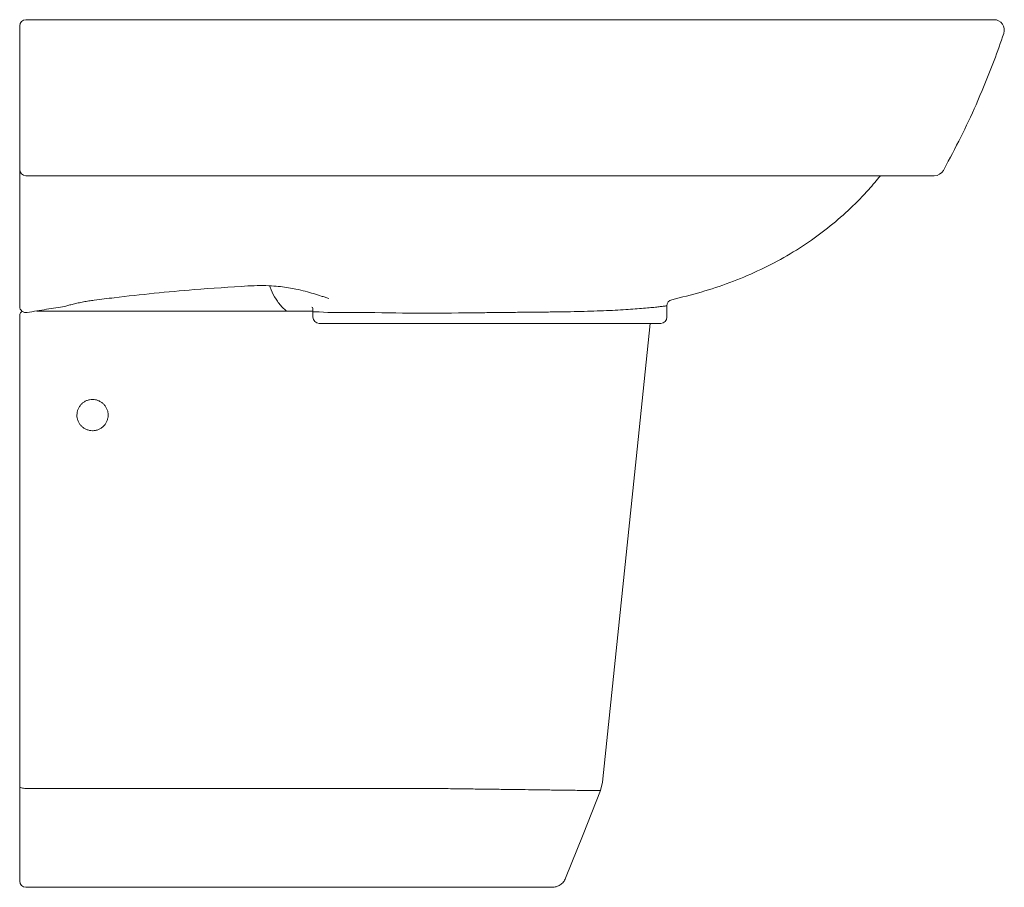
# Model space of a CAD drawing. Header units: millimetres. Extents: x 3613.006 to 3613.479, y 2112.165 to 2112.582.
import ezdxf

# ---------------------------------------------------------------- set-up
doc = ezdxf.new("R2010")
doc.units = ezdxf.units.MM
doc.layers.add('SANINDUSA', color=3, linetype='Continuous')

msp = doc.modelspace()

# ---------------------------------------------------------------- linework, layer by layer
at = {"layer": 'SANINDUSA', "linetype": 'Continuous', "lineweight": 15}
for p, q in [((3613.005806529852, 2112.51132307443), (3613.005806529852, 2112.513281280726)), ((3613.005806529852, 2112.508453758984), (3613.005806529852, 2112.509801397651)), ((3613.449645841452, 2112.509692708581), (3613.450972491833, 2112.512111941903)), ((3613.005806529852, 2112.444285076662), (3613.005806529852, 2112.44533279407)), ((3613.014099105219, 2112.442044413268), (3613.146736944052, 2112.442044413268)), ((3613.146736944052, 2112.44167361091), (3613.146736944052, 2112.442544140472)), ((3613.149736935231, 2112.44167361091), (3613.146736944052, 2112.44167361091)), ((3613.146736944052, 2112.440285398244), (3613.146736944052, 2112.44167361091)), ((3613.153941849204, 2112.44138436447), (3613.149736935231, 2112.44167361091)), ((3613.316818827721, 2112.439111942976), (3613.316818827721, 2112.44457082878)), ((3613.005806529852, 2112.217741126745), (3613.005806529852, 2112.440044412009)), ((3613.146736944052, 2112.439111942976), (3613.146736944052, 2112.440285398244)), ((3613.169188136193, 2112.441419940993), (3613.153941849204, 2112.44138436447)), ((3613.169704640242, 2112.441413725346), (3613.169188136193, 2112.441419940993)), ((3613.149736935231, 2112.436111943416), (3613.223318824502, 2112.436111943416)), ((3613.223318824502, 2112.436111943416), (3613.313818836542, 2112.436111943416)), ((3613.284884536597, 2112.211510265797), (3613.285872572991, 2112.215525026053)), ((3613.005806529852, 2112.170596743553), (3613.005806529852, 2112.213653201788)), ((3613.005806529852, 2112.168044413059), (3613.005806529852, 2112.170596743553)), ((3613.200586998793, 2112.165044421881), (3613.008806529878, 2112.165044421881))]:
    msp.add_line(p, q, dxfattribs=at)
at = {"layer": 'SANINDUSA', "linetype": 'Continuous', "lineweight": 15, "flags": 128}
for points in [[(3613.285872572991, 2112.215525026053), (3613.302426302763, 2112.37559687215), (3613.308684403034, 2112.436111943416)], [(3613.005806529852, 2112.213653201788), (3613.005864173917, 2112.213441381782), (3613.006034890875, 2112.213237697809), (3613.006312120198, 2112.213049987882), (3613.006685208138, 2112.21288544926), (3613.007139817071, 2112.212750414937), (3613.007658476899, 2112.212650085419), (3613.008221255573, 2112.212588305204), (3613.00880652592, 2112.212567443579)], [(3613.200586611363, 2112.212567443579), (3613.170586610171, 2112.212567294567), (3613.110586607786, 2112.212567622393), (3613.058196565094, 2112.212567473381), (3613.03971446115, 2112.212567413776), (3613.00880652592, 2112.212567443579)], [(3613.268106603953, 2112.169450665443), (3613.276479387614, 2112.190439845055), (3613.28488444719, 2112.211510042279)]]:
    msp.add_lwpolyline(points, dxfattribs=at)
at = {"layer": 'SANINDUSA', "linetype": 'Continuous', "lineweight": 15}
for centre, radius, start, end in [((3613.008806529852, 2112.579111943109), 0.003000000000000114, 90, 180), ((3613.473909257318, 2112.577111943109), 0.005000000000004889, 341.3800627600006, 90), ((3613.008806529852, 2112.510111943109), 0.003000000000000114, 180, 270), ((3613.445270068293, 2112.512111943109), 0.005000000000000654, 270, 331.0630827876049), ((3613.31981883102, 2112.444570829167), 0.003000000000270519, 102.9559088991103, 180.0007692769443), ((3613.008798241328, 2112.444302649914), 0.002991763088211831, 180.3365503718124, 280.8287004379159), ((3613.007806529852, 2112.440044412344), 0.002000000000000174, 113.8709534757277, 180), ((3613.1497369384, 2112.439111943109), 0.003000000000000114, 180, 270), ((3613.31381883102, 2112.439111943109), 0.003000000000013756, 270, 0), ((3613.008806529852, 2112.168044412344), 0.00299999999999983, 180, 270)]:
    msp.add_arc(centre, radius, start, end, dxfattribs=at)
for points, knots in [([(3613.005806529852, 2112.576637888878), (3613.005806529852, 2112.576845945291), (3613.005806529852, 2112.577262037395), (3613.005806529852, 2112.577884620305), (3613.005806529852, 2112.578428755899), (3613.005806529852, 2112.57884965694), (3613.005806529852, 2112.579078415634), (3613.005806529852, 2112.579102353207), (3613.005806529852, 2112.579111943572)], [0, 0, 0, 0, 0.1678220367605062, 0.3356273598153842, 0.5047377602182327, 0.6824294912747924, 0.8727683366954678, 0.9999999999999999, 0.9999999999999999, 0.9999999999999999, 0.9999999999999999]), ([(3613.008806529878, 2112.582111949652), (3613.016526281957, 2112.582111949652), (3613.031965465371, 2112.582111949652), (3613.055185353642, 2112.582111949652), (3613.078337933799, 2112.582111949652), (3613.101419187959, 2112.582111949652), (3613.12293660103, 2112.582111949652), (3613.142804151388, 2112.582111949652), (3613.160956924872, 2112.582111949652), (3613.179184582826, 2112.582111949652), (3613.197032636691, 2112.582111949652), (3613.214471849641, 2112.582111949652), (3613.231467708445, 2112.582111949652), (3613.248377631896, 2112.582111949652), (3613.265117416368, 2112.582111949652), (3613.28151301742, 2112.582111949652), (3613.297511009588, 2112.582111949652), (3613.313066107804, 2112.582111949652), (3613.328208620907, 2112.582111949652), (3613.342833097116, 2112.582111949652), (3613.357078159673, 2112.582111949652), (3613.370836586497, 2112.582111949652), (3613.384036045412, 2112.582111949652), (3613.396555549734, 2112.582111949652), (3613.408295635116, 2112.582111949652), (3613.419207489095, 2112.582111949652), (3613.429141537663, 2112.582111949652), (3613.43806645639, 2112.582111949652), (3613.446204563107, 2112.582111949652), (3613.453443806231, 2112.582111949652), (3613.459718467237, 2112.582111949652), (3613.46483947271, 2112.582111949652), (3613.468827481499, 2112.582111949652), (3613.471668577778, 2112.582111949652), (3613.473546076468, 2112.582111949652), (3613.473783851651, 2112.582111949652), (3613.473909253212, 2112.582111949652)], [0, 0, 0, 0, 0.03845841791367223, 0.0769152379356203, 0.1136961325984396, 0.1504916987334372, 0.1872651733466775, 0.2154791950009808, 0.2437206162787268, 0.2719547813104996, 0.3001589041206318, 0.3264442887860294, 0.3527924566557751, 0.3791499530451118, 0.4054754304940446, 0.4317417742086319, 0.4575007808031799, 0.4833443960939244, 0.5092106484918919, 0.5350428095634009, 0.56079216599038, 0.587784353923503, 0.6148109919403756, 0.6418049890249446, 0.6697747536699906, 0.6978352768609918, 0.7259375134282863, 0.7540186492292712, 0.7820057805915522, 0.8125499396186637, 0.8431974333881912, 0.8739106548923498, 0.9046389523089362, 0.9353212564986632, 0.9658887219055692, 1, 1, 1, 1]), ([(3613.005806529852, 2112.513281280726), (3613.005806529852, 2112.51970446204), (3613.005806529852, 2112.533192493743), (3613.005806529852, 2112.554335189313), (3613.005806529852, 2112.569195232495), (3613.005806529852, 2112.576637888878)], [0, 0, 0, 0, 0.3121541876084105, 0.6554922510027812, 1, 1, 1, 1]), ([(3613.478647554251, 2112.575515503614), (3613.477130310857, 2112.571159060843), (3613.473334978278, 2112.560261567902), (3613.466771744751, 2112.544236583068), (3613.45906389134, 2112.527438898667), (3613.453671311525, 2112.517224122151), (3613.450972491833, 2112.512111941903)], [0, 0, 0, 0, 0.1997920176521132, 0.4997729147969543, 0.7496517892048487, 1, 1, 1, 1]), ([(3613.005806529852, 2112.510111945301), (3613.005806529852, 2112.510136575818), (3613.005806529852, 2112.510185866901), (3613.005806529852, 2112.510573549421), (3613.005806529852, 2112.51100217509), (3613.005806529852, 2112.511272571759), (3613.005806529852, 2112.51132307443)], [0, 0, 0, 0, 0.3140447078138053, 0.6284725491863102, 0.9306088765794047, 0.9999999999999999, 0.9999999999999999, 0.9999999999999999, 0.9999999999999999]), ([(3613.005806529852, 2112.446582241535), (3613.005806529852, 2112.451565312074), (3613.005806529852, 2112.461531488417), (3613.005806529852, 2112.476902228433), (3613.005806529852, 2112.492531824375), (3613.005806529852, 2112.50314642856), (3613.005806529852, 2112.508453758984)], [0, 0, 0, 0, 0.2485948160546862, 0.4971913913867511, 0.7485943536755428, 1, 1, 1, 1]), ([(3613.445270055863, 2112.507111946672), (3613.445158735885, 2112.507111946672), (3613.444935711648, 2112.507111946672), (3613.443079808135, 2112.507111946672), (3613.440065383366, 2112.507111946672), (3613.436233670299, 2112.507111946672), (3613.431978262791, 2112.507111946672), (3613.427668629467, 2112.507111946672), (3613.422863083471, 2112.507111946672), (3613.417613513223, 2112.507111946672), (3613.411983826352, 2112.507111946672), (3613.405755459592, 2112.507111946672), (3613.398907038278, 2112.507111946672), (3613.391433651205, 2112.507111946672), (3613.383464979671, 2112.507111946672), (3613.375025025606, 2112.507111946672), (3613.36615434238, 2112.507111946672), (3613.356718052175, 2112.507111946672), (3613.34672205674, 2112.507111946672), (3613.33619238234, 2112.507111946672), (3613.324179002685, 2112.507111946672), (3613.310572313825, 2112.507111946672), (3613.295324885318, 2112.507111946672), (3613.2794287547, 2112.507111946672), (3613.262947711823, 2112.507111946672), (3613.245960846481, 2112.507111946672), (3613.228968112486, 2112.507111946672), (3613.212047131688, 2112.507111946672), (3613.1952563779, 2112.507111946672), (3613.178328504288, 2112.507111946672), (3613.161303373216, 2112.507111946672), (3613.144213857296, 2112.507111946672), (3613.126133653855, 2112.507111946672), (3613.107106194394, 2112.507111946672), (3613.087185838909, 2112.507111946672), (3613.067367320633, 2112.507111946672), (3613.047673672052, 2112.507111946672), (3613.028097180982, 2112.507111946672), (3613.015236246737, 2112.507111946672), (3613.008806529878, 2112.507111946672)], [0, 0, 0, 0, 0.03437609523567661, 0.0688708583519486, 0.1024312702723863, 0.1359890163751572, 0.158781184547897, 0.1815859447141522, 0.2043757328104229, 0.2251083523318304, 0.2458528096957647, 0.2665838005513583, 0.2878182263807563, 0.3090677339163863, 0.3303007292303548, 0.3510309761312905, 0.3717769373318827, 0.3925066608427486, 0.413841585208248, 0.4351942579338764, 0.4565298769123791, 0.4842135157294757, 0.5119333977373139, 0.5396223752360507, 0.568484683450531, 0.5973797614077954, 0.6262496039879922, 0.6541406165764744, 0.6820525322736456, 0.7099488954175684, 0.7384307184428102, 0.7669276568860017, 0.7954134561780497, 0.8292791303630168, 0.8631617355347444, 0.897032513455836, 0.931350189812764, 0.9656790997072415, 1, 1, 1, 1]), ([(3613.419363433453, 2112.507111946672), (3613.417541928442, 2112.504893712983), (3613.413045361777, 2112.499417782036), (3613.405020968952, 2112.491299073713), (3613.395373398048, 2112.482810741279), (3613.38467089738, 2112.474845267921), (3613.37301475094, 2112.467593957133), (3613.360346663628, 2112.461097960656), (3613.347081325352, 2112.455608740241), (3613.333298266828, 2112.450991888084), (3613.323880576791, 2112.448664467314), (3613.319146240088, 2112.447494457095)], [0, 0, 0, 0, 0.07240749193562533, 0.1787451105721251, 0.287592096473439, 0.3964384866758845, 0.5150128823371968, 0.6336001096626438, 0.7552764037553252, 0.8769757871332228, 1, 1, 1, 1]), ([(3613.041630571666, 2112.447282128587), (3613.044824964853, 2112.447682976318), (3613.054408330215, 2112.448885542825), (3613.070418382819, 2112.450630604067), (3613.091813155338, 2112.452616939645), (3613.106834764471, 2112.453575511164), (3613.115420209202, 2112.454123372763)], [0, 0, 0, 0, 0.1303859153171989, 0.39116532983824, 0.652026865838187, 1, 1, 1, 1]), ([(3613.115420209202, 2112.454123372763), (3613.1174119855, 2112.454203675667), (3613.121397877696, 2112.454364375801), (3613.126618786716, 2112.454201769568), (3613.131156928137, 2112.453823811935), (3613.135067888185, 2112.453293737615), (3613.139105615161, 2112.452548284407), (3613.143113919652, 2112.451582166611), (3613.147075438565, 2112.450428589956), (3613.150127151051, 2112.449459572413), (3613.152524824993, 2112.448696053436), (3613.153728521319, 2112.448320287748), (3613.154336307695, 2112.448133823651), (3613.154341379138, 2112.448132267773)], [0, 0, 0, 0, 0.1028426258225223, 0.2058060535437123, 0.295849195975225, 0.3862711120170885, 0.4765329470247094, 0.6063534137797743, 0.7362869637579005, 0.8678387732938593, 0.9336492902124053, 0.9994463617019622, 1, 1, 1, 1]), ([(3613.134005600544, 2112.442044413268), (3613.133347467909, 2112.442614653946), (3613.131407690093, 2112.444295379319), (3613.128904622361, 2112.44776704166), (3613.126869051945, 2112.451205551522), (3613.126191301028, 2112.453375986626), (3613.126018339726, 2112.453929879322)], [0, 0, 0, 0, 0.1797886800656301, 0.529908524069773, 0.8800331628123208, 1, 1, 1, 1]), ([(3613.005806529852, 2112.44533279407), (3613.005806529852, 2112.445386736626), (3613.005806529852, 2112.445494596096), (3613.005806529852, 2112.445921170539), (3613.005806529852, 2112.446322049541), (3613.005806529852, 2112.446556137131), (3613.005806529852, 2112.446582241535)], [0, 0, 0, 0, 0.3185717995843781, 0.6369921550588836, 0.9595189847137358, 1, 1, 1, 1]), ([(3613.027534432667, 2112.444274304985), (3613.028141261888, 2112.444457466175), (3613.029369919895, 2112.444828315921), (3613.031532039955, 2112.445391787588), (3613.033919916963, 2112.445949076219), (3613.036460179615, 2112.446466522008), (3613.039073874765, 2112.446929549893), (3613.04077007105, 2112.447163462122), (3613.041630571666, 2112.447282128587)], [0, 0, 0, 0, 0.1571189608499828, 0.3181215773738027, 0.486468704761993, 0.6596224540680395, 0.8273224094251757, 0.9999999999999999, 0.9999999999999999, 0.9999999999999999, 0.9999999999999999]), ([(3613.009360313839, 2112.441364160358), (3613.012486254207, 2112.441879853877), (3613.018536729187, 2112.442878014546), (3613.024602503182, 2112.443819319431), (3613.027534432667, 2112.444274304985)], [0, 0, 0, 0, 0.5166437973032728, 1, 1, 1, 1]), ([(3613.146183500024, 2112.44398165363), (3613.146184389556, 2112.44398109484), (3613.146370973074, 2112.443863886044), (3613.146517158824, 2112.443546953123), (3613.146693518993, 2112.443019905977), (3613.146717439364, 2112.442728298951), (3613.146736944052, 2112.442490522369)], [0, 0, 0, 0, 0.002837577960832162, 0.5951951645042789, 0.669921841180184, 1, 1, 1, 1]), ([(3613.316818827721, 2112.44457082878), (3613.316709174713, 2112.444555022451), (3613.316488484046, 2112.444523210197), (3613.314849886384, 2112.444309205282), (3613.312602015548, 2112.444045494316), (3613.30993254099, 2112.443760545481), (3613.306620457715, 2112.443445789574), (3613.302708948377, 2112.44312126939), (3613.298272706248, 2112.442808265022), (3613.293318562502, 2112.442516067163), (3613.287814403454, 2112.442255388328), (3613.281844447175, 2112.442033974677), (3613.275513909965, 2112.441857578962), (3613.268819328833, 2112.441718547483), (3613.261732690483, 2112.441611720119), (3613.254369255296, 2112.44152758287), (3613.246855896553, 2112.441455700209), (3613.239179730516, 2112.441382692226), (3613.231315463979, 2112.44129881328), (3613.225984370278, 2112.441221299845), (3613.223318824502, 2112.441182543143)], [0, 0, 0, 0, 0.07022307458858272, 0.1413328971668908, 0.1942465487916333, 0.2471604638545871, 0.3016113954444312, 0.3560623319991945, 0.4089365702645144, 0.4618107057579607, 0.5162177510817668, 0.5706248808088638, 0.6235302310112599, 0.676435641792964, 0.730880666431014, 0.785325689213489, 0.8382261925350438, 0.8911265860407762, 0.9455633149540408, 1, 1, 1, 1]), ([(3613.223318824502, 2112.441182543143), (3613.214384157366, 2112.441103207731), (3613.196511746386, 2112.440944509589), (3613.178641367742, 2112.441257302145), (3613.169704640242, 2112.441413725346)], [0, 0, 0, 0, 0.4999139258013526, 0.9999999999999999, 0.9999999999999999, 0.9999999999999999, 0.9999999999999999]), ([(3613.033306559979, 2112.392065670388), (3613.033305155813, 2112.39157027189), (3613.033352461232, 2112.391082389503), (3613.033493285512, 2112.390363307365), (3613.033551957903, 2112.390125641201), (3613.033693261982, 2112.389654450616), (3613.033776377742, 2112.389420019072), (3613.0340569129, 2112.388737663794), (3613.034286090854, 2112.388306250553), (3613.034827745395, 2112.387489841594), (3613.035143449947, 2112.387102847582), (3613.035833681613, 2112.386408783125), (3613.036210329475, 2112.386097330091), (3613.036823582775, 2112.385684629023), (3613.03703642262, 2112.385556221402), (3613.037469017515, 2112.385323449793), (3613.037910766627, 2112.385113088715), (3613.038370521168, 2112.384946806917), (3613.03883938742, 2112.384802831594), (3613.039079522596, 2112.384741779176), (3613.039805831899, 2112.384595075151), (3613.04029249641, 2112.384546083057), (3613.041026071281, 2112.384543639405), (3613.041271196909, 2112.384554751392), (3613.041762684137, 2112.384601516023), (3613.042008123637, 2112.384637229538), (3613.042730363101, 2112.38477876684), (3613.043198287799, 2112.384919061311), (3613.043879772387, 2112.385198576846), (3613.04410472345, 2112.385304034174), (3613.044540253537, 2112.385535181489), (3613.044750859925, 2112.385660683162), (3613.045361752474, 2112.386066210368), (3613.045741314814, 2112.386374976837), (3613.046443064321, 2112.387072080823), (3613.046755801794, 2112.387451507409), (3613.047164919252, 2112.388059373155), (3613.047291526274, 2112.388268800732), (3613.047524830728, 2112.388701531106), (3613.047631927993, 2112.388925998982), (3613.047916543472, 2112.389607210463), (3613.048059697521, 2112.390074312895), (3613.048254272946, 2112.391034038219), (3613.048305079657, 2112.391530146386), (3613.04830791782, 2112.392515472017), (3613.048259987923, 2112.393011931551), (3613.04807072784, 2112.393973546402), (3613.047930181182, 2112.394441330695), (3613.047649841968, 2112.395123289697), (3613.047544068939, 2112.39534837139), (3613.04731295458, 2112.395782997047), (3613.047187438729, 2112.395993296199), (3613.046781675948, 2112.39660361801), (3613.046472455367, 2112.39698331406), (3613.045773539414, 2112.397685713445), (3613.045395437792, 2112.397996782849), (3613.044787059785, 2112.39840562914), (3613.044577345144, 2112.398532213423), (3613.04414375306, 2112.398765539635), (3613.043919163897, 2112.398872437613), (3613.043238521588, 2112.399156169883), (3613.042771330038, 2112.399299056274), (3613.041810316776, 2112.399493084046), (3613.041313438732, 2112.399543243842), (3613.040334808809, 2112.399545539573), (3613.039848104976, 2112.399499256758), (3613.039122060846, 2112.399356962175), (3613.038880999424, 2112.399297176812), (3613.03841085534, 2112.399155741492), (3613.037949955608, 2112.398991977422), (3613.037507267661, 2112.398784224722), (3613.037073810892, 2112.398554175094), (3613.036860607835, 2112.398427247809), (3613.036244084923, 2112.398017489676), (3613.03586557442, 2112.397707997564), (3613.035171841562, 2112.397018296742), (3613.034854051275, 2112.396633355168), (3613.034307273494, 2112.39581933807), (3613.034075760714, 2112.395389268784), (3613.033791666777, 2112.394709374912), (3613.033707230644, 2112.394475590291), (3613.033563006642, 2112.394004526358), (3613.033502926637, 2112.393766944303), (3613.033357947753, 2112.393048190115), (3613.033307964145, 2112.392561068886), (3613.033306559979, 2112.392065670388)], [0, 0, 0, 0, 0.03125000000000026, 0.03125000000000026, 0.04687500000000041, 0.04687500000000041, 0.06250000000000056, 0.06250000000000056, 0.09375000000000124, 0.09375000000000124, 0.1250000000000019, 0.1250000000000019, 0.1562500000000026, 0.1562500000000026, 0.1718750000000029, 0.1718750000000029, 0.1875000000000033, 0.2031250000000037, 0.2031250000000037, 0.218750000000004, 0.218750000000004, 0.2500000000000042, 0.2500000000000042, 0.265625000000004, 0.265625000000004, 0.2812500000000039, 0.2812500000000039, 0.312500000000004, 0.312500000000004, 0.3281250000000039, 0.3281250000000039, 0.3437500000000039, 0.3437500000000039, 0.3750000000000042, 0.3750000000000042, 0.4062500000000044, 0.4062500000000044, 0.4218750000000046, 0.4218750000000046, 0.4375000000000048, 0.4375000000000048, 0.4687500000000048, 0.4687500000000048, 0.5000000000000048, 0.5000000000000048, 0.5312500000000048, 0.5312500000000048, 0.5625000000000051, 0.5625000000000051, 0.5781250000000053, 0.5781250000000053, 0.5937500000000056, 0.5937500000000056, 0.6250000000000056, 0.6250000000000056, 0.6562500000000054, 0.6562500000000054, 0.6718750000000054, 0.6718750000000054, 0.6875000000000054, 0.6875000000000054, 0.718750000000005, 0.718750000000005, 0.7500000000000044, 0.7500000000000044, 0.7812500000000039, 0.7812500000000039, 0.7968750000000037, 0.7968750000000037, 0.8125000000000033, 0.828125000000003, 0.828125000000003, 0.8437500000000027, 0.8437500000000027, 0.8750000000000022, 0.8750000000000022, 0.9062500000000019, 0.9062500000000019, 0.9375000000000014, 0.9375000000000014, 0.9531250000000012, 0.9531250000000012, 0.9687500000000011, 0.9687500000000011, 1, 1, 1, 1]), ([(3613.284884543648, 2112.211510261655), (3613.284884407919, 2112.21150898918), (3613.284747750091, 2112.211513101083), (3613.284400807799, 2112.211516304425), (3613.284322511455, 2112.211517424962), (3613.284148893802, 2112.211519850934), (3613.284053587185, 2112.211521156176), (3613.283742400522, 2112.211525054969), (3613.283501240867, 2112.211527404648), (3613.282678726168, 2112.2115408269), (3613.281997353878, 2112.211544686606), (3613.28037483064, 2112.211566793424), (3613.279433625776, 2112.211584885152), (3613.277819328, 2112.211600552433), (3613.277247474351, 2112.211608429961), (3613.276037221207, 2112.211625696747), (3613.275403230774, 2112.21163477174), (3613.273416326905, 2112.211660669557), (3613.271978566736, 2112.211674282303), (3613.268882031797, 2112.211722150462), (3613.267222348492, 2112.211740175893), (3613.264565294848, 2112.211773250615), (3613.263651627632, 2112.211785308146), (3613.261767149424, 2112.211811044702), (3613.26079323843, 2112.211824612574), (3613.257816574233, 2112.211863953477), (3613.255754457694, 2112.211889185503), (3613.251481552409, 2112.21194654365), (3613.24927058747, 2112.211977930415), (3613.244699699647, 2112.212035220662), (3613.242340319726, 2112.212068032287), (3613.238687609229, 2112.212115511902), (3613.237451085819, 2112.21213226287), (3613.234939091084, 2112.212166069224), (3613.233660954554, 2112.212181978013), (3613.229821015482, 2112.212232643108), (3613.22723759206, 2112.212267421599), (3613.222025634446, 2112.212335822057), (3613.21939707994, 2112.21237127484), (3613.214095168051, 2112.212441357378), (3613.2114218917, 2112.21247685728), (3613.208051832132, 2112.21252157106), (3613.207376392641, 2112.212530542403), (3613.206361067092, 2112.212544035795), (3613.206022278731, 2112.212549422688), (3613.205343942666, 2112.212557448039), (3613.20500433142, 2112.212564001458), (3613.204324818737, 2112.212569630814), (3613.203984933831, 2112.212567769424), (3613.203305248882, 2112.212566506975), (3613.202965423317, 2112.21256689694), (3613.201945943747, 2112.212567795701), (3613.201266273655, 2112.212567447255), (3613.200586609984, 2112.212567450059)], [0, 0, 0, 0, 0.06249999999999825, 0.06249999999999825, 0.07812499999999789, 0.07812499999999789, 0.09374999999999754, 0.09374999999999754, 0.1249999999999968, 0.1249999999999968, 0.1874999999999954, 0.1874999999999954, 0.249999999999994, 0.249999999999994, 0.2812499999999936, 0.2812499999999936, 0.3124999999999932, 0.3124999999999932, 0.374999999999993, 0.374999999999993, 0.4374999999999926, 0.4374999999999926, 0.468749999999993, 0.468749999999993, 0.4999999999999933, 0.4999999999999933, 0.5624999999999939, 0.5624999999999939, 0.6249999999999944, 0.6249999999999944, 0.6874999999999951, 0.6874999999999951, 0.7187499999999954, 0.7187499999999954, 0.7499999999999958, 0.7499999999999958, 0.8124999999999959, 0.8124999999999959, 0.874999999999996, 0.874999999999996, 0.9374999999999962, 0.9374999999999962, 0.9531249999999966, 0.9531249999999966, 0.960937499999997, 0.960937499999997, 0.9687499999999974, 0.9687499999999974, 0.9765624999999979, 0.9765624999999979, 0.9843749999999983, 0.9843749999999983, 1, 1, 1, 1]), ([(3613.261604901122, 2112.165044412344), (3613.262305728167, 2112.165044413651), (3613.262989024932, 2112.165147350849), (3613.263988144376, 2112.165453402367), (3613.26431544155, 2112.165581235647), (3613.26493969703, 2112.165880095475), (3613.265239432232, 2112.166051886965), (3613.265813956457, 2112.166440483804), (3613.266090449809, 2112.16665922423), (3613.266601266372, 2112.167129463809), (3613.266837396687, 2112.167381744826), (3613.26727153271, 2112.167920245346), (3613.26747047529, 2112.168208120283), (3613.267823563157, 2112.168811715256), (3613.267976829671, 2112.169125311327), (3613.268106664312, 2112.16945078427)], [0, 0, 0, 0, 0.25, 0.25, 0.375, 0.375, 0.5, 0.5, 0.625, 0.625, 0.75, 0.75, 0.875, 0.875, 1, 1, 1, 1]), ([(3613.261604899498, 2112.165044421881), (3613.261558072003, 2112.165044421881), (3613.261464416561, 2112.165044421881), (3613.260663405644, 2112.165044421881), (3613.259232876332, 2112.165044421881), (3613.257017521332, 2112.165044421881), (3613.254155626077, 2112.165044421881), (3613.250656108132, 2112.165044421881), (3613.246585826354, 2112.165044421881), (3613.241731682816, 2112.165044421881), (3613.236024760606, 2112.165044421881), (3613.229492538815, 2112.165044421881), (3613.222878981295, 2112.165044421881), (3613.216334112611, 2112.165044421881), (3613.210003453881, 2112.165044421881), (3613.20473190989, 2112.165044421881), (3613.201595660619, 2112.165044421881), (3613.200586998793, 2112.165044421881)], [0, 0, 0, 0, 0.05609386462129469, 0.1121882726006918, 0.1805218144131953, 0.2490731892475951, 0.3174083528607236, 0.3856687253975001, 0.4541465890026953, 0.5224073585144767, 0.6023880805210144, 0.6827200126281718, 0.762700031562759, 0.8308898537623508, 0.8993270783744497, 0.9676221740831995, 1, 1, 1, 1])]:
    msp.add_open_spline(points, degree=3, knots=knots, dxfattribs=at)
msp.add_open_spline([(3613.005806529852, 2112.213653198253), (3613.005806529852, 2112.214310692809), (3613.005806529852, 2112.215650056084), (3613.005806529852, 2112.21703597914), (3613.005806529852, 2112.21774112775)], degree=3, dxfattribs=at)

doc.saveas('drawing.dxf')
